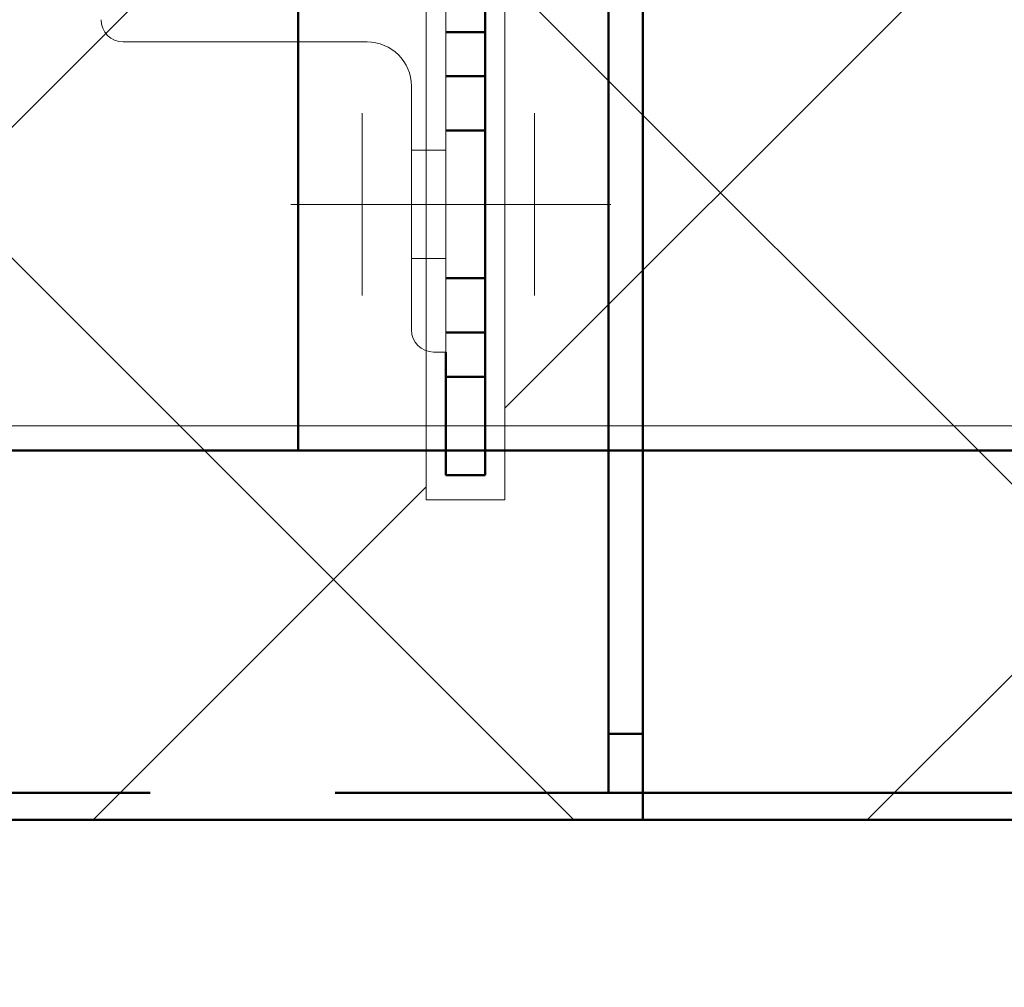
# Paper-space layout 'Layout1' of a CAD drawing. Extents: x -2 to 1243, y -36 to 596.
# Tile 13 of 84: x 303.61 to 307.61, y 63.04 to 66.97. Entities that reach past the tile are written whole.
import ezdxf

# ---------------------------------------------------------------- set-up
doc = ezdxf.new("R2010")
doc.units = 0
doc.linetypes.add('ACAD_ISO02W100', pattern=[15, 12, -3])
doc.linetypes.add('ACAD_ISO04W100', pattern=[30.5, 24, -3, 0.5, -3])
doc.layers.get('0').update_dxf_attribs({"linetype": 'CONTINUOUS'})
doc.layers.get('DEFPOINTS').update_dxf_attribs({"color": 132, "linetype": 'CONTINUOUS'})
for name, color, linetype, lineweight in [('SS_1.ET-HALA_TaO-JD-LAVKA-ZEBRIK', 9, 'CONTINUOUS', 13), ('SS_1.ET-HALA_TaO-KCE_VELINU-PODLAH.NOSNIK', 9, 'CONTINUOUS', 13), ('SS_2.ET-HALA_TaO-LAVKA_+8.000m', 134, 'CONTINUOUS', 50), ('SS_2.ET-HALA_TaO-LAVKA_+8.000m-PLECH', 90, 'CONTINUOUS', 13), ('SS_KOTY', 3, 'CONTINUOUS', 25), ('SS_SRAFY', 8, 'CONTINUOUS', 18)]:
    doc.layers.add(name, color=color, linetype=linetype, lineweight=lineweight)
doc.styles.add('ROMANS', font='romans.shx', dxfattribs={"width": 0.8})
doc.dimstyles.new('A-1_(2.5)_50AS', dxfattribs={"dimtxt": 2.5, "dimasz": 2, "dimexe": 1, "dimexo": 2, "dimgap": 0, "dimtad": 0, "dimdec": 1, "dimlfac": 50, "dimrnd": 1, "dimtxsty": 'ROMANS', "dimblk1": 'OBLIQUE', "dimblk2": 'OBLIQUE', "dimsah": 1, "dimcen": 2, "dimclrd": 256, "dimclre": 256, "dimclrt": 256, "dimadec": 1, "dimazin": 2, "dimtfac": 0.714286, "dimtdec": 1, "dimtmove": 0, "dimatfit": 3, "dimldrblk": 'OPEN', "dimfxl": 1, "dimtvp": 1.142857, "dimtfill": 1, "dimtolj": 1, "dimlwd": -1, "dimlwe": -1, "dimarcsym": 0})

# ---------------------------------------------------------------- blocks, each defined once
blk = doc.blocks.new('_Oblique')
at = {"color": 0, "linetype": 'ByBlock', "lineweight": -2}
blk.add_line((-0.5, -0.5), (0.5, 0.5), dxfattribs=at)
blk = doc.blocks.new('*D30')
at = {"layer": 'DEFPOINTS', "color": 0, "transparency": 16777216}
for p in [(202.1381, 63.7242, -7720.1), (322.1381, 63.7242, -7706.4), (322.1381, 47.1255)]:
    blk.add_point(p, dxfattribs=at)
at = {"layer": 'SS_KOTY', "transparency": 16777216}
for p, q in [((202.1381, 61.7242), (202.1381, 46.1255)), ((322.1381, 61.7242), (322.1381, 46.1255)), ((202.1381, 47.1255), (322.1381, 47.1255))]:
    blk.add_line(p, q, dxfattribs=at)
at = {"layer": 'SS_KOTY', "transparency": 16777216, "xscale": 2, "yscale": 2, "zscale": 2, "rotation": 180}
blk.add_blockref('_Oblique', (202.1381, 47.1255), dxfattribs=at)
at = {"layer": 'SS_KOTY', "transparency": 16777216, "xscale": 2, "yscale": 2, "zscale": 2}
blk.add_blockref('_Oblique', (322.1381, 47.1255), dxfattribs=at)
at = {"layer": 'SS_KOTY', "transparency": 16777216, "insert": (262.1381, 49.9827), "char_height": 2.5, "attachment_point": 5, "style": 'ROMANS', "bg_fill": 3, "box_fill_scale": 1.1, "bg_fill_color": 256, "bg_fill_true_color": 13158600, "bg_fill_transparency": 0}
blk.add_mtext('\\A1;6000', dxfattribs=at)
blk = doc.blocks.new('_OPEN')
at = {"color": 0, "linetype": 'ByBlock'}
for p, q in [((-1, 0.1667), (0, 0)), ((0, 0), (-1, -0.1667)), ((0, 0), (-1, 0))]:
    blk.add_line(p, q, dxfattribs=at)
blk = doc.blocks.new('*D31')
at = {"layer": 'DEFPOINTS', "color": 0, "transparency": 16777216}
for p in [(82.1381, 63.7242, -7720.1), (322.1381, 63.7242, -7706.4), (82.1381, 41.1255)]:
    blk.add_point(p, dxfattribs=at)
at = {"layer": 'SS_KOTY', "transparency": 16777216}
for p, q in [((82.1381, 61.7242), (82.1381, 40.1255)), ((322.1381, 61.7242), (322.1381, 40.1255)), ((322.1381, 41.1255), (82.1381, 41.1255))]:
    blk.add_line(p, q, dxfattribs=at)
at = {"layer": 'SS_KOTY', "transparency": 16777216, "xscale": 2, "yscale": 2, "zscale": 2, "rotation": 180}
blk.add_blockref('_Oblique', (82.1381, 41.1255), dxfattribs=at)
at = {"layer": 'SS_KOTY', "transparency": 16777216, "xscale": 2, "yscale": 2, "zscale": 2}
blk.add_blockref('_Oblique', (322.1381, 41.1255), dxfattribs=at)
at = {"layer": 'SS_KOTY', "transparency": 16777216, "insert": (202.1381, 43.9827), "char_height": 2.5, "attachment_point": 5, "style": 'ROMANS', "bg_fill": 3, "box_fill_scale": 1.1, "bg_fill_color": 256, "bg_fill_true_color": 13158600, "bg_fill_transparency": 0}
blk.add_mtext('\\A1;12000', dxfattribs=at)
blk = doc.blocks.new('*D32')
at = {"layer": 'DEFPOINTS', "color": 0, "transparency": 16777216}
for p in [(306.1381, 63.7242, -7720.1), (322.1381, 63.7242, -7706.4), (322.1381, 53.1255)]:
    blk.add_point(p, dxfattribs=at)
at = {"layer": 'SS_KOTY', "transparency": 16777216}
for p, q in [((306.1381, 61.7242), (306.1381, 52.1255)), ((322.1381, 61.7242), (322.1381, 52.1255)), ((306.1381, 53.1255), (322.1381, 53.1255))]:
    blk.add_line(p, q, dxfattribs=at)
at = {"layer": 'SS_KOTY', "transparency": 16777216, "xscale": 2, "yscale": 2, "zscale": 2, "rotation": 180}
blk.add_blockref('_Oblique', (306.1381, 53.1255), dxfattribs=at)
at = {"layer": 'SS_KOTY', "transparency": 16777216, "xscale": 2, "yscale": 2, "zscale": 2}
blk.add_blockref('_Oblique', (322.1381, 53.1255), dxfattribs=at)
at = {"layer": 'SS_KOTY', "transparency": 16777216, "insert": (314.1381, 55.9827), "char_height": 2.5, "attachment_point": 5, "style": 'ROMANS', "bg_fill": 3, "box_fill_scale": 1.1, "bg_fill_color": 256, "bg_fill_true_color": 13158600, "bg_fill_transparency": 0}
blk.add_mtext('\\A1;800', dxfattribs=at)

psp = doc.layouts.get("Layout1")

# ---------------------------------------------------------------- linework, layer by layer
at = {"layer": 'SS_1.ET-HALA_TaO-JD-LAVKA-ZEBRIK', "color": 5, "linetype": 'Continuous', "ltscale": 0.25}
for p, q in [((305.3381, 65.6242), (305.3381, 67.0242)), ((304.0281, 66.8842), (305.0181, 66.8842)), ((305.1981, 66.7042), (305.1981, 65.7142)), ((305.2881, 65.6242), (305.3381, 65.6242))]:
    psp.add_line(p, q, dxfattribs=at)
at = {"layer": 'SS_1.ET-HALA_TaO-JD-LAVKA-ZEBRIK', "color": 7, "linetype": 'ACAD_ISO04W100', "ltscale": 0.25}
for p, q in [((304.9981, 66.5942), (304.9981, 65.8542)), ((305.6981, 66.5942), (305.6981, 65.8542)), ((306.0081, 66.2242), (304.7081, 66.2242))]:
    psp.add_line(p, q, dxfattribs=at)
at = {"layer": 'SS_1.ET-HALA_TaO-JD-LAVKA-ZEBRIK', "color": 3, "linetype": 'ACAD_ISO02W100', "ltscale": 0.25}
for p, q in [((305.3381, 66.4443), (305.1981, 66.4443)), ((305.1981, 66.0042), (305.3381, 66.0042))]:
    psp.add_line(p, q, dxfattribs=at)
at = {"layer": 'SS_1.ET-HALA_TaO-JD-LAVKA-ZEBRIK', "color": 5, "linetype": 'Continuous', "ltscale": 0.25}
for centre in [(304.0281, 66.9742), (305.2881, 65.7142)]:
    psp.add_arc(centre, 0.09, 180, 270, dxfattribs=at)
at = {"layer": 'SS_1.ET-HALA_TaO-JD-LAVKA-ZEBRIK', "color": 5, "linetype": 'Continuous', "ltscale": 0.25, "extrusion": (-1.67433e-13, -4.0422e-13, -1)}
psp.add_arc((-305.0181, 66.7042), 0.18, 90, 180, dxfattribs=at)
at = {"layer": 'SS_1.ET-HALA_TaO-KCE_VELINU-PODLAH.NOSNIK', "color": 5, "linetype": 'Continuous', "ltscale": 0.25}
for p, q in [((304.7381, 65.3242), (264.1223, 65.3242)), ((317.3131, 65.3242), (306.1381, 65.3242))]:
    psp.add_line(p, q, dxfattribs=at)
at = {"layer": 'SS_1.ET-HALA_TaO-KCE_VELINU-PODLAH.NOSNIK', "color": 9, "linetype": 'ACAD_ISO02W100', "ltscale": 0.25}
psp.add_line((306.1381, 65.3242), (304.7381, 65.3242), dxfattribs=at)
at = {"layer": 'SS_2.ET-HALA_TaO-LAVKA_+8.000m', "color": 3, "linetype": 'ACAD_ISO02W100', "ltscale": 0.25}
for p, q in [((305.9981, 79.4242), (305.9981, 65.2243)), ((304.7381, 75.1642), (304.7381, 66.8842)), ((305.4981, 66.7443), (305.3381, 66.7443)), ((305.4981, 66.5242), (305.3381, 66.5242)), ((304.7381, 66.4242), (304.7381, 66.0242)), ((305.4981, 65.9242), (305.3381, 65.9242)), ((305.3381, 65.7042), (305.4981, 65.7042)), ((305.4981, 65.2242), (305.3381, 65.2242)), ((305.9981, 65.2242), (305.9981, 64.0742)), ((306.1381, 64.0742), (306.1381, 65.2242)), ((306.1381, 64.0742), (305.9981, 64.0742)), ((305.9981, 64.0742), (305.9981, 63.9045)), ((306.1381, 63.9045), (306.1381, 64.0742)), ((305.9981, 63.9045), (305.9981, 63.8343)), ((306.1381, 63.8343), (306.1381, 63.9045)), ((319.1381, 63.8342), (204.3381, 63.8342))]:
    psp.add_line(p, q, dxfattribs=at)
at = {"layer": 'SS_2.ET-HALA_TaO-LAVKA_+8.000m', "color": 1, "linetype": 'Continuous', "ltscale": 0.25}
for p, q in [((306.1381, 65.2243), (306.1381, 78.1242)), ((305.4981, 67.3242), (305.4981, 66.9242)), ((305.3381, 66.9242), (305.4981, 66.9242)), ((305.4981, 66.9242), (305.4981, 66.5242)), ((304.7381, 66.8842), (304.7381, 66.4242)), ((305.4981, 66.5242), (305.4981, 65.5242)), ((304.7381, 66.0242), (304.7381, 65.2243)), ((305.3381, 65.5242), (305.3381, 65.6242)), ((305.3381, 65.5242), (305.4981, 65.5242)), ((305.3381, 65.1242), (305.3381, 65.5242)), ((305.4981, 65.5242), (305.4981, 65.1242)), ((305.3381, 65.2242), (204.3381, 65.2242)), ((319.1381, 65.2242), (305.4981, 65.2242)), ((305.3381, 65.1242), (305.4981, 65.1242))]:
    psp.add_line(p, q, dxfattribs=at)
at = {"layer": 'SS_2.ET-HALA_TaO-LAVKA_+8.000m-PLECH', "color": 7, "linetype": 'Continuous', "ltscale": 0.25}
for p, q in [((305.2581, 65.0242), (305.2581, 67.4243)), ((305.5781, 67.4243), (305.5781, 65.0242)), ((305.5781, 65.0242), (305.2581, 65.0242))]:
    psp.add_line(p, q, dxfattribs=at)

# ---------------------------------------------------------------- dimensions: what is measured, and where the dimension line sits
at = {"layer": 'SS_KOTY'}
dim = psp.add_linear_dim(base=(322.1381, 47.1255), p1=(202.1381, 63.7242, -7720.1), p2=(322.1381, 63.7242, -7706.4), dimstyle='A-1_(2.5)_50AS', override={"dimtmove": 1}, dxfattribs=at)
dim.commit()
dim.dimension.update_dxf_attribs({"geometry": '*D30', "text_midpoint": (262.1381, 49.9827)})

# ---------------------------------------------------------------- next in the draw order: dimensions: what is measured, and where the dimension line sits
dim = psp.add_linear_dim(base=(82.1381, 41.1255), p1=(322.1381, 63.7242, -7706.4), p2=(82.1381, 63.7242, -7720.1), dimstyle='A-1_(2.5)_50AS', dxfattribs=at)
dim.commit()
dim.dimension.update_dxf_attribs({"geometry": '*D31', "text_midpoint": (202.1381, 43.9827)})

# ---------------------------------------------------------------- next in the draw order: dimensions: what is measured, and where the dimension line sits
dim = psp.add_linear_dim(base=(322.1381, 53.1255), p1=(306.1381, 63.7242, -7720.1), p2=(322.1381, 63.7242, -7706.4), dimstyle='A-1_(2.5)_50AS', dxfattribs=at)
dim.commit()
dim.dimension.update_dxf_attribs({"geometry": '*D32', "text_midpoint": (314.1381, 55.9827)})

# ---------------------------------------------------------------- next in the draw order: hatches: boundary and pattern name
at = {"layer": 'SS_SRAFY'}
h = psp.add_hatch(dxfattribs=at)
h.set_pattern_fill('ANSI37', color=8, scale=0.7, angle=90, style=0)
h.set_pattern_definition([(135, (262.4486, 81.9855), (-1.571545, -1.571545), []), (225, (262.4486, 81.9855), (1.571545, -1.571545), [])])
h.paths.add_polyline_path([(204.3581, 67.9443), (204.3581, 63.7242), (319.1181, 63.7242), (319.1181, 79.7443), (325.1381, 79.7443), (325.1381, 99.7242), (202.1381, 99.7242), (202.1381, 67.9443)], flags=0)
h.paths.add_polyline_path([(305.2581, 65.0242), (305.2581, 67.4243), (305.5781, 67.4243), (305.5781, 65.0242)], flags=0)
h.paths.add_polyline_path([(305.2581, 74.6242), (305.2581, 77.0243), (305.5781, 77.0243), (305.5781, 74.6242)], flags=0)

# ---------------------------------------------------------------- next in the draw order: linework, layer by layer
at = {"layer": 'SS_2.ET-HALA_TaO-LAVKA_+8.000m', "color": 7, "linetype": 'ACAD_ISO04W100', "ltscale": 0.25}
for p, q in [((306.1381, 63.7242), (306.1381, 79.7242)), ((202.1381, 63.7242), (322.1381, 63.7242))]:
    psp.add_line(p, q, dxfattribs=at)
at = {"layer": 'SS_2.ET-HALA_TaO-LAVKA_+8.000m', "color": 1, "linetype": 'Continuous', "ltscale": 0.25}
psp.add_line((204.3381, 63.7242), (319.1381, 63.7242), dxfattribs=at)
at = {"layer": 'SS_2.ET-HALA_TaO-LAVKA_+8.000m-PLECH', "color": 7, "linetype": 'Continuous', "ltscale": 0.25}
psp.add_line((204.3581, 63.7242), (319.1181, 63.7242), dxfattribs=at)

doc.saveas('drawing.dxf')
